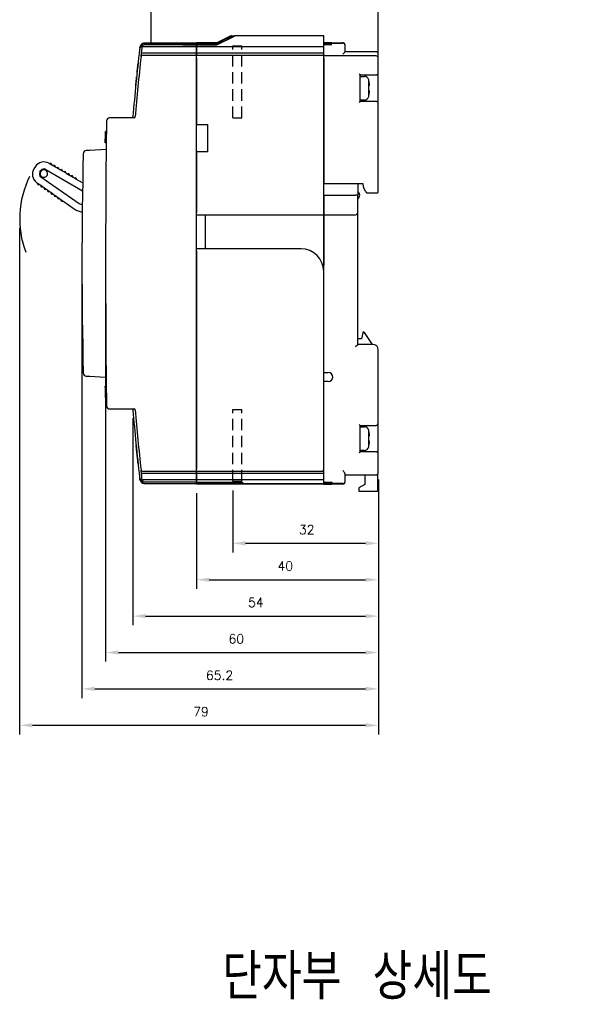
# Model space of a CAD drawing. Extents: x -28 to 1048, y -170 to 585.
# Tile 20 of 22: x 540 to 662, y 225 to 442. Entities that reach past the tile are written whole.
import ezdxf

# ---------------------------------------------------------------- set-up
doc = ezdxf.new("R2010")
doc.units = 0
doc.header["$MEASUREMENT"] = 0
doc.linetypes.add('HIDDEN', pattern=[0.375, 0.25, -0.125])
doc.layers.get('0').update_dxf_attribs({"linetype": 'CONTINUOUS'})
doc.layers.add('Busbar', color=5, linetype='HIDDEN')
doc.layers.add('di', color=3, linetype='CONTINUOUS')
doc.styles.add('KIM', font='ROMANS.shx', dxfattribs={"height": 5, "bigfont": 'GSG1.shx'})
doc.styles.get("Standard").update_dxf_attribs({"font": 'romans.shx', "height": 2, "bigfont": 'hgs.shx'})
doc.dimstyles.new('STANDARD$0', dxfattribs={"dimtxt": 5, "dimasz": 5, "dimexe": 1, "dimexo": 2, "dimgap": 2, "dimtad": 1, "dimdec": 4, "dimzin": 12, "dimdsep": 46, "dimtxsty": 'KIM', "dimcen": -1, "dimdle": 0.1, "dimadec": 0, "dimazin": 0, "dimtfac": 1, "dimtdec": 4, "dimtmove": 0, "dimatfit": 3, "dimfxl": 0, "dimtolj": 1, "dimtzin": 0, "dimarcsym": 0})

# ---------------------------------------------------------------- blocks, each defined once
blk = doc.blocks.new('*D187')
at = {"layer": 'di'}
for p, q in [((618.72, 340.51), (618.72, 324.48)), ((586.72, 338.11), (586.72, 324.48)), ((589.52, 326.48), (615.92, 326.48))]:
    blk.add_line(p, q, dxfattribs=at)
for points in [[(589.52, 326.95), (589.52, 326.02), (586.72, 326.48)], [(615.92, 326.95), (615.92, 326.02), (618.72, 326.48)]]:
    blk.add_solid(points, dxfattribs=at)
at = {"layer": 'di', "insert": (602.97, 329.48), "char_height": 2, "attachment_point": 5}
blk.add_mtext('\\A1;32', dxfattribs=at)
blk = doc.blocks.new('*D188')
at = {"layer": 'di'}
for p, q in [((564.72, 354.01), (564.72, 308.48)), ((618.72, 340.01), (618.72, 308.48)), ((567.52, 310.48), (615.92, 310.48))]:
    blk.add_line(p, q, dxfattribs=at)
for points in [[(567.52, 310.95), (567.52, 310.02), (564.72, 310.48)], [(615.92, 310.95), (615.92, 310.02), (618.72, 310.48)]]:
    blk.add_solid(points, dxfattribs=at)
at = {"layer": 'di', "insert": (591.78, 313.48), "char_height": 2, "attachment_point": 5}
blk.add_mtext('\\A1;54', dxfattribs=at)
blk = doc.blocks.new('*D189')
at = {"layer": 'di'}
for p, q in [((553.52, 386.01), (553.52, 292.48)), ((618.72, 339.51), (618.72, 292.48)), ((556.32, 294.48), (615.92, 294.48))]:
    blk.add_line(p, q, dxfattribs=at)
for points in [[(556.32, 294.95), (556.32, 294.02), (553.52, 294.48)], [(615.92, 294.95), (615.92, 294.02), (618.72, 294.48)]]:
    blk.add_solid(points, dxfattribs=at)
at = {"layer": 'di', "insert": (583.79, 297.48), "char_height": 2, "attachment_point": 5}
blk.add_mtext('\\A1;65.2', dxfattribs=at)
blk = doc.blocks.new('*D190')
at = {"layer": 'di'}
for p, q in [((558.72, 386.01), (558.72, 300.48)), ((618.72, 339.01), (618.72, 300.48)), ((561.52, 302.48), (615.92, 302.48))]:
    blk.add_line(p, q, dxfattribs=at)
for points in [[(561.52, 302.95), (561.52, 302.02), (558.72, 302.48)], [(615.92, 302.95), (615.92, 302.02), (618.72, 302.48)]]:
    blk.add_solid(points, dxfattribs=at)
at = {"layer": 'di', "insert": (587.47, 305.48), "char_height": 2, "attachment_point": 5}
blk.add_mtext('\\A1;60', dxfattribs=at)
blk = doc.blocks.new('*D191')
at = {"layer": 'di'}
for p, q in [((578.72, 337.53), (578.72, 316.48)), ((618.72, 337.53), (618.72, 316.48)), ((581.52, 318.48), (615.92, 318.48))]:
    blk.add_line(p, q, dxfattribs=at)
for points in [[(581.52, 318.95), (581.52, 318.02), (578.72, 318.48)], [(615.92, 318.95), (615.92, 318.02), (618.72, 318.48)]]:
    blk.add_solid(points, dxfattribs=at)
at = {"layer": 'di', "insert": (598.25, 321.48), "char_height": 2, "attachment_point": 5}
blk.add_mtext('\\A1;40', dxfattribs=at)
blk = doc.blocks.new('*D192')
at = {"layer": 'di'}
for p, q in [((539.81, 395.81), (539.81, 284.48)), ((618.72, 333.03), (618.72, 284.48)), ((542.61, 286.48), (615.92, 286.48))]:
    blk.add_line(p, q, dxfattribs=at)
for points in [[(542.61, 286.95), (542.61, 286.02), (539.81, 286.48)], [(615.92, 286.95), (615.92, 286.02), (618.72, 286.48)]]:
    blk.add_solid(points, dxfattribs=at)
at = {"layer": 'di', "insert": (579.7, 289.48), "char_height": 2, "attachment_point": 5}
blk.add_mtext('\\A1;79', dxfattribs=at)

msp = doc.modelspace()

# ---------------------------------------------------------------- linework, layer by layer
for p, q in [((585.955, 437.809), (583.215, 436.439)), ((583.215, 436.46), (585.913, 437.809)), ((585.415, 437.581), (583.215, 436.481)), ((583.216, 436.408), (585.415, 437.507)), ((583.217, 436.009), (586.815, 437.809)), ((587.062, 438.009), (585.415, 437.185)), ((585.415, 437.506), (586.421, 438.009)), ((586.27, 438.009), (585.415, 437.582)), ((585.415, 437.582), (585.415, 437.581)), ((585.415, 437.507), (585.415, 437.506)), ((585.415, 437.506), (585.415, 437.185)), ((585.415, 437.185), (585.415, 437.183)), ((586.421, 438.009), (587.012, 438.009)), ((606.715, 438.009), (587.204, 438.009)), ((606.715, 437.809), (606.715, 438.009)), ((606.715, 435.609), (606.715, 437.809)), ((566.244, 435.344), (566.207, 435.034)), ((566.253, 435.419), (566.246, 435.358)), ((566.621, 434.273), (566.808, 435.848)), ((566.864, 436.313), (566.864, 436.313)), ((578.715, 435.609), (566.99, 435.609)), ((567.399, 436.093), (578.715, 436.093)), ((567.399, 436.093), (567.399, 436.093)), ((567.44, 436.437), (578.715, 436.437)), ((567.445, 436.484), (578.715, 436.484)), ((575.715, 436.073), (578.715, 436.073)), ((575.715, 436.052), (575.715, 436.073)), ((578.715, 436.052), (575.715, 436.052)), ((583.215, 436.481), (578.715, 436.481)), ((578.715, 436.481), (578.715, 436.46)), ((583.215, 436.46), (578.715, 436.46)), ((578.715, 436.46), (578.715, 436.439)), ((583.215, 436.439), (578.715, 436.439)), ((578.715, 436.439), (578.715, 436.408)), ((578.715, 436.437), (578.715, 436.403)), ((578.715, 436.408), (583.216, 436.408)), ((578.715, 436.203), (578.715, 436.403)), ((578.715, 436.093), (578.715, 436.203)), ((578.715, 436.093), (578.715, 436.073)), ((578.715, 436.093), (578.715, 436.093)), ((583.217, 436.083), (578.715, 436.083)), ((578.715, 436.083), (578.715, 436.009)), ((578.715, 436.009), (583.217, 436.009)), ((578.715, 436.009), (578.715, 435.609)), ((578.715, 435.609), (578.715, 435.814)), ((578.715, 434.209), (578.715, 435.609)), ((606.715, 435.609), (578.715, 435.609)), ((578.715, 435.609), (578.715, 434.209)), ((606.715, 436.509), (607.815, 436.509)), ((607.815, 436.507), (606.715, 436.507)), ((606.715, 436.503), (607.815, 436.503)), ((608.015, 436.497), (606.715, 436.497)), ((606.715, 436.49), (608.015, 436.49)), ((606.715, 436.42), (610.915, 436.42)), ((607.815, 436.38), (606.715, 436.38)), ((606.715, 436.357), (607.815, 436.357)), ((607.815, 436.332), (606.715, 436.332)), ((606.715, 436.305), (607.815, 436.305)), ((607.815, 436.277), (606.715, 436.277)), ((606.715, 436.245), (607.815, 436.245)), ((607.815, 436.213), (606.715, 436.213)), ((606.715, 436.178), (607.815, 436.178)), ((608.015, 436.142), (606.715, 436.142)), ((606.715, 436.103), (608.015, 436.103)), ((606.715, 434.209), (606.715, 435.609)), ((608.515, 436.509), (610.915, 436.509)), ((608.515, 436.509), (608.515, 436.509)), ((608.515, 436.505), (608.515, 436.505)), ((608.515, 436.492), (608.515, 436.495)), ((608.515, 436.367), (608.515, 436.37)), ((608.515, 436.317), (608.515, 436.321)), ((608.515, 436.259), (608.515, 436.263)), ((608.515, 436.194), (608.515, 436.198)), ((608.515, 436.115), (608.515, 436.13)), ((611.415, 435.969), (611.415, 436.009)), ((611.415, 435.92), (611.415, 435.969)), ((611.415, 435.523), (611.415, 435.92)), ((611.415, 434.509), (611.415, 435.523)), ((566.525, 433.443), (566.621, 434.273)), ((566.815, 434.21), (566.824, 434.209)), ((578.715, 434.209), (566.824, 434.209)), ((578.715, 433.709), (567.226, 433.709)), ((578.715, 433.709), (578.715, 434.209)), ((606.715, 434.209), (578.715, 434.209)), ((578.715, 434.209), (578.715, 433.709)), ((578.715, 433.409), (578.715, 433.709)), ((606.715, 433.709), (578.715, 433.709)), ((578.715, 342.609), (578.715, 433.409)), ((578.715, 433.209), (578.715, 418.509)), ((606.715, 433.709), (606.715, 434.209)), ((606.715, 433.209), (606.715, 433.709)), ((618.215, 433.609), (606.715, 433.609)), ((606.715, 399.209), (606.715, 433.209)), ((606.715, 433.109), (606.715, 405.509)), ((610.915, 434.009), (611.415, 434.509)), ((618.215, 434.509), (611.415, 434.509)), ((618.715, 433.809), (618.715, 434.009)), ((618.715, 433.109), (618.715, 433.809)), ((618.715, 429.909), (618.715, 433.109)), ((614.715, 429.409), (614.515, 429.609)), ((614.715, 423.609), (614.715, 429.409)), ((614.715, 429.409), (618.215, 429.409)), ((614.715, 429.109), (615.657, 429.109)), ((618.715, 423.109), (618.715, 429.909)), ((616.62, 428.309), (616.637, 428.309)), ((616.656, 427.009), (616.656, 428.079)), ((616.656, 424.939), (616.656, 426.009)), ((614.515, 423.409), (614.715, 423.609)), ((615.657, 423.909), (614.715, 423.909)), ((618.215, 423.609), (614.715, 423.609)), ((618.715, 403.709), (618.715, 423.109)), ((565.032, 420.009), (559.604, 420.009)), ((578.715, 418.509), (581.215, 418.509)), ((581.215, 412.509), (581.215, 418.509)), ((558.651, 414.573), (558.67, 416.36)), ((558.87, 416.368), (558.67, 416.368)), ((558.872, 416.528), (558.672, 416.528)), ((558.873, 416.643), (558.673, 416.643)), ((558.676, 416.913), (558.677, 417.009)), ((558.877, 417.009), (558.677, 417.009)), ((558.65, 414.509), (558.651, 414.573)), ((558.85, 414.509), (558.65, 414.509)), ((558.851, 414.573), (558.651, 414.573)), ((558.835, 413.009), (555.27, 412.822)), ((581.215, 412.509), (578.715, 412.509)), ((578.715, 412.509), (578.715, 399.209)), ((543.27, 409.292), (542.952, 408.798)), ((546.399, 409.906), (546.228, 410.005)), ((546.399, 409.906), (546.449, 409.934)), ((546.898, 409.615), (546.399, 409.906)), ((546.898, 409.673), (546.898, 409.615)), ((547.177, 409.453), (546.898, 409.615)), ((547.177, 409.453), (547.227, 409.482)), ((547.676, 409.163), (547.177, 409.453)), ((547.676, 409.22), (547.676, 409.163)), ((547.955, 409), (547.676, 409.163)), ((547.955, 409), (548.005, 409.029)), ((548.454, 408.71), (547.955, 409)), ((544.266, 408.068), (544.481, 408.401)), ((552.877, 401.058), (544.479, 406.982)), ((545.556, 408.661), (553.642, 403.955)), ((548.454, 408.768), (548.454, 408.71)), ((548.733, 408.548), (548.454, 408.71)), ((548.733, 408.548), (548.783, 408.576)), ((549.232, 408.257), (548.733, 408.548)), ((549.232, 408.315), (549.232, 408.257)), ((549.511, 408.095), (549.232, 408.257)), ((549.511, 408.095), (549.561, 408.124)), ((550.01, 407.805), (549.511, 408.095)), ((550.01, 407.862), (550.01, 407.805)), ((550.289, 407.642), (550.01, 407.805)), ((550.289, 407.642), (550.339, 407.671)), ((550.788, 407.352), (550.289, 407.642)), ((550.788, 407.41), (550.788, 407.352)), ((551.067, 407.19), (550.788, 407.352)), ((551.067, 407.19), (551.117, 407.218)), ((551.566, 406.899), (551.067, 407.19)), ((551.566, 406.957), (551.566, 406.899)), ((551.844, 406.737), (551.566, 406.899)), ((543.536, 405.811), (543.698, 405.697)), ((543.693, 405.64), (543.698, 405.697)), ((543.698, 405.697), (544.17, 405.364)), ((544.17, 405.364), (544.117, 405.34)), ((544.17, 405.364), (544.433, 405.178)), ((544.428, 405.121), (544.433, 405.178)), ((544.433, 405.178), (544.905, 404.846)), ((544.905, 404.846), (544.853, 404.821)), ((544.905, 404.846), (545.169, 404.66)), ((551.844, 406.737), (551.895, 406.766)), ((552.343, 406.447), (551.844, 406.737)), ((552.344, 406.504), (552.343, 406.447)), ((553.671, 405.674), (552.343, 406.447)), ((615.415, 405.509), (606.715, 405.509)), ((614.215, 405.509), (614.215, 403.009)), ((615.515, 404.509), (615.415, 405.509)), ((545.163, 404.602), (545.169, 404.66)), ((545.169, 404.66), (545.641, 404.327)), ((545.641, 404.327), (545.588, 404.303)), ((545.641, 404.327), (545.904, 404.141)), ((545.899, 404.083), (545.904, 404.141)), ((545.904, 404.141), (546.376, 403.808)), ((546.376, 403.808), (546.324, 403.784)), ((546.376, 403.808), (546.64, 403.622)), ((546.634, 403.565), (546.64, 403.622)), ((546.64, 403.622), (547.111, 403.289)), ((547.111, 403.289), (547.059, 403.265)), ((547.111, 403.289), (547.375, 403.103)), ((547.37, 403.046), (547.375, 403.103)), ((547.375, 403.103), (547.847, 402.771)), ((547.847, 402.771), (547.794, 402.746)), ((547.847, 402.771), (548.111, 402.585)), ((548.105, 402.527), (548.111, 402.585)), ((548.111, 402.585), (548.582, 402.252)), ((606.715, 403.009), (613.715, 403.009)), ((606.715, 403.009), (606.715, 399.209)), ((614.215, 403.009), (613.715, 403.009)), ((614.215, 399.209), (614.215, 403.009)), ((615.977, 403.709), (615.515, 404.509)), ((615.977, 403.709), (616.093, 403.509)), ((616.093, 403.509), (618.215, 403.509)), ((618.215, 403.509), (618.515, 403.509)), ((548.582, 402.252), (548.53, 402.228)), ((548.582, 402.252), (548.846, 402.066)), ((548.841, 402.008), (548.846, 402.066)), ((548.846, 402.066), (549.318, 401.733)), ((549.318, 401.733), (549.265, 401.709)), ((549.318, 401.733), (551.807, 399.977)), ((552.877, 401.058), (552.965, 401.241)), ((553.598, 400.849), (552.877, 401.058)), ((552.699, 399.548), (553.579, 399.293)), ((578.715, 398.709), (606.715, 398.709)), ((580.715, 398.709), (580.715, 398.509)), ((580.715, 391.409), (580.715, 398.509)), ((606.715, 399.209), (606.715, 398.709)), ((606.715, 398.709), (606.715, 399.209)), ((606.715, 398.709), (613.715, 398.709)), ((606.715, 398.709), (606.715, 398.509)), ((606.715, 398.509), (606.715, 398.709)), ((606.715, 386.209), (606.715, 398.509)), ((606.715, 398.509), (606.715, 387.637)), ((614.215, 398.509), (614.215, 399.209)), ((614.215, 370.209), (614.215, 398.509)), ((601.715, 391.209), (578.715, 391.209)), ((578.715, 390.709), (578.715, 342.809)), ((580.715, 391.409), (580.715, 391.209)), ((606.715, 342.809), (606.715, 386.209)), ((615.275, 372.709), (615.015, 371.409)), ((615.315, 372.909), (615.275, 372.709)), ((615.508, 372.909), (615.315, 372.909)), ((617.415, 370.209), (615.675, 372.82)), ((613.715, 369.709), (614.215, 370.209)), ((615.015, 371.409), (614.215, 371.409)), ((617.515, 370.209), (614.215, 370.209)), ((618.715, 352.909), (618.715, 369.009)), ((606.715, 364.009), (607.715, 364.009)), ((555.27, 363.196), (558.648, 363.019)), ((607.715, 362.009), (606.715, 362.009)), ((558.855, 361.073), (558.655, 361.073)), ((558.855, 361.009), (558.655, 361.009)), ((558.656, 360.913), (558.655, 361.009)), ((558.858, 360.8), (558.658, 360.8)), ((558.864, 360.208), (558.664, 360.208)), ((558.666, 360.02), (558.664, 360.172)), ((558.864, 360.171), (558.664, 360.171)), ((558.666, 359.992), (558.664, 360.171)), ((558.866, 359.992), (558.666, 359.992)), ((558.668, 359.796), (558.666, 359.992)), ((558.67, 359.647), (558.667, 359.894)), ((558.671, 359.535), (558.668, 359.796)), ((558.673, 359.395), (558.67, 359.647)), ((558.676, 359.126), (558.671, 359.535)), ((558.679, 358.8), (558.675, 359.182)), ((558.679, 358.803), (558.676, 359.14)), ((558.876, 359.126), (558.676, 359.126)), ((558.881, 358.645), (558.681, 358.645)), ((558.882, 358.573), (558.682, 358.573)), ((558.683, 358.509), (558.682, 358.573)), ((558.883, 358.509), (558.683, 358.509)), ((558.883, 358.445), (558.683, 358.445)), ((559.604, 356.009), (565.032, 356.009)), ((618.715, 346.109), (618.715, 352.909)), ((614.715, 352.409), (614.515, 352.609)), ((614.715, 346.609), (614.715, 352.409)), ((614.715, 352.409), (618.215, 352.409)), ((614.715, 352.109), (615.657, 352.109)), ((616.62, 351.309), (616.637, 351.309)), ((616.656, 350.009), (616.656, 351.079)), ((616.656, 347.939), (616.656, 349.009)), ((614.515, 346.409), (614.715, 346.609)), ((615.657, 346.909), (614.715, 346.909)), ((618.215, 346.609), (614.715, 346.609)), ((618.715, 342.509), (618.715, 346.109)), ((566.621, 341.745), (566.525, 342.575)), ((567.226, 342.309), (578.715, 342.309)), ((578.715, 342.309), (578.715, 342.609)), ((578.715, 342.309), (578.715, 341.809)), ((578.715, 342.309), (606.215, 342.309)), ((578.715, 341.809), (578.715, 342.309)), ((606.715, 341.809), (606.715, 342.809)), ((606.715, 341.809), (606.715, 342.809)), ((618.715, 342.009), (618.715, 342.509)), ((566.207, 340.984), (566.244, 340.674)), ((566.246, 340.66), (566.253, 340.599)), ((566.787, 340.344), (566.621, 341.745)), ((566.81, 340.153), (566.81, 340.153)), ((566.824, 341.809), (566.815, 341.808)), ((578.715, 341.809), (566.824, 341.809)), ((566.981, 340.408), (566.99, 340.409)), ((578.715, 340.409), (566.99, 340.409)), ((578.715, 339.925), (567.399, 339.925)), ((567.399, 339.925), (567.399, 339.925)), ((578.715, 341.809), (578.715, 340.409)), ((606.715, 341.809), (578.715, 341.809)), ((578.715, 340.409), (578.715, 341.809)), ((578.715, 340.409), (578.715, 340.204)), ((606.715, 340.409), (578.715, 340.409)), ((578.715, 340.204), (578.715, 340.409)), ((578.715, 340.004), (578.715, 340.204)), ((578.715, 340.204), (578.715, 340.004)), ((578.715, 339.925), (578.715, 340.004)), ((578.715, 340.004), (578.715, 339.933)), ((578.715, 339.933), (588.815, 339.933)), ((578.715, 339.925), (578.715, 339.925)), ((578.715, 339.816), (578.715, 339.925)), ((578.715, 339.616), (578.715, 339.816)), ((588.815, 339.933), (588.815, 339.612)), ((606.715, 340.409), (606.715, 341.809)), ((606.715, 340.204), (606.715, 340.409)), ((606.715, 340.004), (606.715, 340.204)), ((606.715, 339.581), (606.715, 340.004)), ((606.715, 339.908), (608.015, 339.908)), ((608.015, 339.87), (606.715, 339.87)), ((606.715, 339.835), (607.815, 339.835)), ((607.815, 339.8), (606.715, 339.8)), ((606.715, 339.769), (607.815, 339.769)), ((608.515, 339.896), (608.515, 339.882)), ((608.515, 339.819), (608.515, 339.815)), ((608.515, 339.755), (608.515, 339.751)), ((611.415, 340.495), (611.415, 341.643)), ((611.415, 341.509), (618.215, 341.509)), ((611.415, 340.097), (611.415, 340.495)), ((611.415, 340.048), (611.415, 340.097)), ((611.415, 340.009), (611.415, 340.048)), ((615.715, 341.509), (615.715, 339.409)), ((618.615, 338.109), (618.615, 341.709)), ((566.864, 339.705), (566.864, 339.705)), ((578.715, 339.581), (567.44, 339.581)), ((578.715, 339.534), (567.445, 339.534)), ((578.715, 339.581), (578.715, 339.616)), ((588.815, 339.612), (578.715, 339.612)), ((578.715, 339.612), (578.715, 339.581)), ((578.715, 339.556), (578.715, 339.581)), ((606.715, 339.581), (578.715, 339.581)), ((578.715, 339.581), (578.715, 339.556)), ((578.715, 339.534), (578.715, 339.556)), ((578.715, 339.556), (578.715, 339.536)), ((578.715, 339.536), (588.815, 339.536)), ((588.815, 339.536), (588.815, 339.509)), ((606.715, 339.509), (588.815, 339.509)), ((607.815, 339.737), (606.715, 339.737)), ((606.715, 339.71), (607.815, 339.71)), ((607.815, 339.683), (606.715, 339.683)), ((606.715, 339.659), (607.815, 339.659)), ((607.815, 339.635), (606.715, 339.635)), ((610.915, 339.597), (606.715, 339.597)), ((606.715, 339.556), (606.715, 339.581)), ((606.715, 339.509), (606.715, 339.556)), ((606.715, 339.528), (608.015, 339.528)), ((608.015, 339.52), (606.715, 339.52)), ((606.715, 339.515), (607.815, 339.515)), ((607.815, 339.511), (606.715, 339.511)), ((606.715, 339.509), (607.815, 339.509)), ((608.515, 339.698), (608.515, 339.694)), ((608.515, 339.648), (608.515, 339.645)), ((608.515, 339.526), (608.515, 339.523)), ((608.515, 339.513), (608.515, 339.513)), ((610.915, 339.509), (608.515, 339.509)), ((608.515, 339.509), (608.515, 339.509)), ((615.715, 339.409), (614.415, 338.709)), ((614.415, 338.709), (614.415, 338.109)), ((614.415, 338.109), (614.415, 337.909)), ((614.415, 337.909), (618.415, 337.909))]:
    msp.add_line(p, q)
at = {"flags": 128}
for points in [[(585.415, 437.183), (585.245, 437.098), (583.217, 436.083)], [(558.67, 416.368), (558.67, 416.388), (558.67, 416.408), (558.671, 416.428), (558.671, 416.448), (558.671, 416.468), (558.671, 416.488), (558.671, 416.508), (558.672, 416.528)], [(558.675, 359.182), (558.675, 359.206), (558.675, 359.23), (558.674, 359.254), (558.674, 359.278), (558.674, 359.302), (558.673, 359.326), (558.673, 359.35), (558.673, 359.374)], [(558.682, 358.573), (558.681, 358.649), (558.68, 358.725), (558.679, 358.801), (558.678, 358.878), (558.678, 358.954), (558.677, 359.03), (558.676, 359.106), (558.675, 359.182)], [(558.682, 358.573), (558.681, 358.613), (558.681, 358.645)], [(566.787, 340.344), (566.79, 340.32), (566.793, 340.296), (566.796, 340.272), (566.798, 340.248), (566.801, 340.225), (566.804, 340.201), (566.807, 340.177), (566.81, 340.153)]]:
    msp.add_lwpolyline(points, dxfattribs=at)
for centre, radius, start, end in [((963.433, 388.009), 400, 173.25264, 175.38501), ((610.915, 436.009), 0.5, 360, 90), ((610.915, 435.92), 0.5, 0.00203, 90.00203), ((963.433, 388.009), 399.5, 173.46977, 175.37922), ((566.823, 433.409), 0.3, 90, 173.46977), ((567.715, 433.509), 1, 160.54212, 169.27927), ((618.215, 434.009), 0.5, 0, 90), ((618.215, 433.109), 0.5, 0, 90), ((615.657, 428.109), 1, 11.5457, 90), ((618.215, 429.909), 0.5, 270, 0), ((615.657, 424.909), 1, 270, 348.4624), ((618.215, 423.109), 0.5, 0, 90), ((559.604, 419.309), 0.7, 90, 179.31004), ((564.531, 420.209), 0.2, 270, 355.38501), ((565.032, 420.209), 0.2, 270, 355.37922), ((3158.715, 388.009), 2600, 179.310045, 180.689955), ((1553.715, 388.009), 1000.2, 178.619947, 181.380053), ((554.505, 412.081), 0.7, 93, 178.61995), ((545.121, 408.104), 2.2, 59.80354, 147.30354), ((546.598, 409.674), 0.3, 359.80354, 119.80354), ((547.376, 409.221), 0.3, 359.80354, 119.80354), ((548.154, 408.769), 0.3, 359.80354, 119.80354), ((560.615, 397.809), 20.802, 153.44169, 200.64527), ((544.804, 407.609), 2.2, 147.30354, 234.80354), ((544.94, 407.636), 0.8, 147.30354, 234.80354), ((545.131, 407.748), 0.825, 163.11483, 228.3151), ((545.131, 407.748), 0.825, 131.49225, 163.11483), ((545.154, 407.969), 0.8, 59.80354, 147.30354), ((545.131, 407.748), 0.825, 228.3151, 248.24479), ((545.131, 407.748), 0.825, 66.29198, 131.49225), ((545.131, 407.748), 0.825, 248.24479, 46.3623), ((545.131, 407.748), 0.825, 46.3623, 66.29198), ((548.932, 408.316), 0.3, 359.80354, 119.80354), ((549.71, 407.863), 0.3, 359.80354, 119.80354), ((550.488, 407.411), 0.3, 359.80354, 119.80354), ((551.266, 406.958), 0.3, 359.80354, 119.80354), ((543.991, 405.612), 0.3, 174.80354, 294.80354), ((544.727, 405.094), 0.3, 174.80354, 294.80354), ((552.044, 406.505), 0.3, 359.80354, 119.80354), ((545.462, 404.575), 0.3, 174.80354, 294.80354), ((546.198, 404.056), 0.3, 174.80354, 294.80354), ((546.933, 403.537), 0.3, 174.80354, 294.80354), ((547.669, 403.019), 0.3, 174.80354, 294.80354), ((548.404, 402.5), 0.3, 174.80354, 294.80354), ((613.615, 403.009), 1, 306.8699, 53.1301), ((618.515, 403.709), 0.2, 270, 0), ((549.14, 401.981), 0.3, 174.80354, 294.80354), ((553.536, 402.429), 3, 234.80354, 253.80354), ((613.715, 399.209), 0.5, 270, 0), ((601.715, 386.209), 5, 0, 90), ((615.508, 372.709), 0.2, 33.69007, 90), ((617.515, 369.009), 1.2, 0, 90), ((554.505, 363.937), 0.7, 181.38005, 267), ((607.715, 363.009), 1, 270, 90), ((558.637, 362.819), 0.2, 0.55507, 87), ((559.604, 356.709), 0.7, 180.68996, 270), ((564.531, 355.809), 0.2, 4.61499, 90), ((963.433, 388.009), 400, 184.61499, 186.74736), ((565.032, 355.809), 0.2, 4.62078, 90), ((963.433, 388.009), 399.5, 184.62078, 186.53023), ((618.215, 352.909), 0.5, 270, 0), ((615.657, 351.109), 1, 11.5457, 90), ((615.657, 347.909), 1, 270, 348.4624), ((618.215, 346.109), 0.5, 0, 90), ((566.823, 342.609), 0.3, 186.53023, 270), ((606.215, 342.809), 0.5, 270, 0), ((618.215, 342.009), 0.5, 270, 0), ((610.915, 340.097), 0.5, 269.99804, 359.99804), ((610.915, 340.009), 0.5, 270, 0), ((618.415, 338.109), 0.2, 270, 0)]:
    msp.add_arc(centre, radius, start, end)
for points, knots in [([(586.31, 438.009), (586.309, 438.008), (586.307, 438.007), (586.286, 437.996), (586.235, 437.971), (586.11, 437.907), (585.993, 437.849), (585.913, 437.809)], [0, 0, 0, 0, 0.0617393, 0.1374187, 0.2571421, 0.490086, 1, 1, 1, 1]), ([(585.955, 437.809), (586.049, 437.856), (586.164, 437.913), (586.284, 437.973), (586.327, 437.994), (586.351, 438.006), (586.358, 438.009), (586.359, 438.009), (586.359, 438.009)], [0, 0, 0, 0, 0.5878361, 0.7186584, 0.8502202, 0.9230325, 0.9850937, 1, 1, 1, 1]), ([(586.421, 438.009), (586.403, 438.009), (586.382, 438.009), (586.363, 438.009), (586.359, 438.009)], [0, 0, 0, 0, 0.8027997, 1, 1, 1, 1]), ([(587.204, 438.009), (587.204, 438.009), (587.203, 438.008), (587.187, 437.999), (587.149, 437.978), (587.052, 437.928), (586.933, 437.868), (586.843, 437.823), (586.815, 437.809)], [0, 0, 0, 0, 0.0609964, 0.1217096, 0.2257811, 0.4178916, 0.8209328, 1, 1, 1, 1]), ([(587.204, 438.009), (587.168, 438.009), (587.12, 438.009), (587.074, 438.009), (587.062, 438.009)], [0, 0, 0, 0, 0.7388273, 1, 1, 1, 1]), ([(566.814, 435.902), (566.808, 435.899), (566.688, 435.835), (566.503, 435.69), (566.329, 435.431), (566.239, 435.212), (566.216, 435.075), (566.204, 435.006)], [0, 0, 0, 0, 0.0226075, 0.4218194, 0.6727189, 0.832206, 1, 1, 1, 1]), ([(566.207, 435.034), (566.207, 435.03), (566.205, 435.02), (566.204, 435.011), (566.204, 435.006)], [0, 0, 0, 0, 0.4452082, 1, 1, 1, 1]), ([(567.435, 436.403), (567.301, 436.389), (567.031, 436.363), (566.671, 436.156), (566.399, 435.851), (566.276, 435.559), (566.25, 435.385), (566.244, 435.344)], [0, 0, 0, 0, 0.2322286, 0.4644554, 0.6966909, 0.9289436, 1, 1, 1, 1]), ([(566.246, 435.358), (566.245, 435.356), (566.245, 435.351), (566.244, 435.347), (566.244, 435.344)], [0, 0, 0, 0, 0.5180533, 1, 1, 1, 1]), ([(566.246, 435.358), (566.258, 435.429), (566.285, 435.583), (566.392, 435.828), (566.582, 436.088), (566.76, 436.207), (566.859, 436.273)], [0, 0, 0, 0, 0.1697584, 0.3677023, 0.647795, 1, 1, 1, 1]), ([(566.866, 436.324), (566.763, 436.257), (566.584, 436.14), (566.396, 435.881), (566.291, 435.641), (566.265, 435.489), (566.253, 435.419)], [0, 0, 0, 0, 0.3634057, 0.6362018, 0.8312721, 1, 1, 1, 1]), ([(566.254, 435.426), (566.253, 435.425), (566.253, 435.422), (566.253, 435.42), (566.253, 435.419)], [0, 0, 0, 0, 0.4635879, 1, 1, 1, 1]), ([(566.297, 435.338), (566.304, 435.366), (566.346, 435.524), (566.547, 435.762), (566.875, 435.999), (567.182, 436.086), (567.358, 436.092), (567.399, 436.093)], [0, 0, 0, 0, 0.0604778, 0.3446124, 0.6287148, 0.9127394, 1, 1, 1, 1]), ([(566.796, 436.273), (566.841, 436.307), (566.993, 436.423), (567.23, 436.476), (567.404, 436.482), (567.445, 436.484)], [0, 0, 0, 0, 0.2428148, 0.8229984, 1, 1, 1, 1]), ([(566.81, 435.865), (566.81, 435.863), (566.809, 435.86), (566.808, 435.85), (566.808, 435.848)], [0, 0, 0, 0, 0.7773711, 1, 1, 1, 1]), ([(566.893, 435.683), (566.884, 435.698), (566.863, 435.731), (566.832, 435.776), (566.81, 435.818), (566.808, 435.838), (566.808, 435.848)], [0, 0, 0, 0, 0.2267651, 0.487635, 0.7437451, 1, 1, 1, 1]), ([(566.814, 435.902), (566.814, 435.898), (566.812, 435.886), (566.811, 435.873), (566.81, 435.865)], [0, 0, 0, 0, 0.3483758, 1, 1, 1, 1]), ([(566.861, 436.289), (566.921, 436.318), (567.101, 436.408), (567.304, 436.425), (567.44, 436.437)], [0, 0, 0, 0, 0.3299839, 1, 1, 1, 1]), ([(566.866, 436.324), (566.865, 436.323), (566.865, 436.319), (566.865, 436.316), (566.864, 436.313)], [0, 0, 0, 0, 0.3531161, 1, 1, 1, 1]), ([(566.99, 435.609), (566.981, 435.61), (566.962, 435.612), (566.933, 435.629), (566.91, 435.654), (566.898, 435.675), (566.893, 435.683)], [0, 0, 0, 0, 0.2155838, 0.4303557, 0.7854406, 1, 1, 1, 1]), ([(583.215, 436.481), (583.215, 436.478), (583.215, 436.472), (583.215, 436.464), (583.215, 436.46)], [0, 0, 0, 0, 0.482143, 1, 1, 1, 1]), ([(583.215, 436.439), (583.216, 436.434), (583.216, 436.424), (583.216, 436.413), (583.216, 436.408)], [0, 0, 0, 0, 0.5178574, 1, 1, 1, 1]), ([(583.217, 436.083), (583.217, 436.071), (583.217, 436.048), (583.217, 436.022), (583.217, 436.009)], [0, 0, 0, 0, 0.4821433, 1, 1, 1, 1]), ([(607.815, 436.509), (607.869, 436.509), (608.002, 436.509), (608.2, 436.509), (608.376, 436.509), (608.493, 436.509), (608.508, 436.509), (608.515, 436.509)], [0, 0, 0, 0, 0.148064, 0.3627469, 0.5774299, 0.792113, 1, 1, 1, 1]), ([(608.515, 436.505), (608.508, 436.506), (608.492, 436.506), (608.371, 436.506), (608.194, 436.507), (607.997, 436.507), (607.867, 436.507), (607.815, 436.507)], [0, 0, 0, 0, 0.2146945, 0.429389, 0.6440831, 0.8587768, 1, 1, 1, 1]), ([(607.815, 436.503), (607.869, 436.503), (608.002, 436.503), (608.2, 436.503), (608.376, 436.504), (608.493, 436.504), (608.508, 436.505), (608.515, 436.505)], [0, 0, 0, 0, 0.1480637, 0.3627453, 0.5774275, 0.7921105, 1, 1, 1, 1]), ([(608.515, 436.37), (608.508, 436.371), (608.492, 436.374), (608.371, 436.377), (608.194, 436.379), (607.997, 436.38), (607.867, 436.38), (607.815, 436.38)], [0, 0, 0, 0, 0.2147226, 0.4294456, 0.6441573, 0.8588473, 1, 1, 1, 1]), ([(607.815, 436.357), (607.869, 436.357), (608.002, 436.357), (608.2, 436.358), (608.376, 436.361), (608.493, 436.364), (608.508, 436.366), (608.515, 436.367)], [0, 0, 0, 0, 0.1480499, 0.3626953, 0.5773519, 0.7920315, 1, 1, 1, 1]), ([(608.515, 436.321), (608.508, 436.322), (608.492, 436.325), (608.371, 436.328), (608.194, 436.331), (607.997, 436.332), (607.867, 436.332), (607.815, 436.332)], [0, 0, 0, 0, 0.2147331, 0.4294667, 0.6441851, 0.8588737, 1, 1, 1, 1]), ([(607.815, 436.305), (607.869, 436.305), (608.002, 436.305), (608.2, 436.306), (608.376, 436.309), (608.493, 436.313), (608.508, 436.316), (608.515, 436.317)], [0, 0, 0, 0, 0.1480446, 0.3626771, 0.5773246, 0.7920028, 1, 1, 1, 1]), ([(608.515, 436.263), (608.508, 436.265), (608.492, 436.268), (608.371, 436.272), (608.194, 436.275), (607.997, 436.276), (607.867, 436.277), (607.815, 436.277)], [0, 0, 0, 0, 0.2147452, 0.429491, 0.6442171, 0.8589043, 1, 1, 1, 1]), ([(607.815, 436.245), (607.869, 436.245), (608.002, 436.245), (608.2, 436.247), (608.376, 436.25), (608.493, 436.254), (608.508, 436.258), (608.515, 436.259)], [0, 0, 0, 0, 0.1480386, 0.3626562, 0.5772932, 0.7919698, 1, 1, 1, 1]), ([(608.515, 436.198), (608.508, 436.2), (608.492, 436.203), (608.371, 436.208), (608.194, 436.211), (607.997, 436.213), (607.867, 436.213), (607.815, 436.213)], [0, 0, 0, 0, 0.2147589, 0.4295187, 0.6442535, 0.8589391, 1, 1, 1, 1]), ([(607.815, 436.178), (607.869, 436.178), (608.002, 436.178), (608.2, 436.18), (608.376, 436.184), (608.493, 436.188), (608.508, 436.192), (608.515, 436.194)], [0, 0, 0, 0, 0.1480317, 0.3626326, 0.5772576, 0.7919325, 1, 1, 1, 1]), ([(608.515, 436.495), (608.51, 436.495), (608.499, 436.496), (608.412, 436.497), (608.286, 436.497), (608.145, 436.497), (608.052, 436.497), (608.015, 436.497)], [0, 0, 0, 0, 0.2146966, 0.4293933, 0.6440887, 0.8587821, 1, 1, 1, 1]), ([(608.015, 436.49), (608.054, 436.49), (608.149, 436.49), (608.29, 436.49), (608.416, 436.491), (608.5, 436.491), (608.51, 436.492), (608.515, 436.492)], [0, 0, 0, 0, 0.1480625, 0.3627408, 0.5774206, 0.7921033, 1, 1, 1, 1]), ([(608.515, 436.13), (608.51, 436.132), (608.499, 436.134), (608.412, 436.138), (608.286, 436.141), (608.145, 436.142), (608.052, 436.142), (608.015, 436.142)], [0, 0, 0, 0, 0.2147736, 0.4295482, 0.6442929, 0.858977, 1, 1, 1, 1]), ([(608.015, 436.103), (608.054, 436.103), (608.149, 436.103), (608.29, 436.105), (608.416, 436.107), (608.5, 436.111), (608.51, 436.114), (608.515, 436.115)], [0, 0, 0, 0, 0.14802301, 0.36260492, 0.57721633, 0.79188876, 1, 1, 1, 1]), ([(566.815, 434.21), (566.793, 434.213), (566.749, 434.219), (566.691, 434.232), (566.647, 434.247), (566.625, 434.261), (566.621, 434.27), (566.621, 434.273), (566.621, 434.273)], [0, 0, 0, 0, 0.2092835, 0.4185016, 0.6295928, 0.8447335, 0.9856967, 1, 1, 1, 1]), ([(567.226, 433.709), (567.18, 433.709), (567.089, 433.709), (566.968, 433.709), (566.877, 433.709), (566.83, 433.709), (566.825, 433.709), (566.823, 433.709)], [0, 0, 0, 0, 0.21645326, 0.43292877, 0.64875439, 0.86323869, 1, 1, 1, 1]), ([(565.644, 430.009), (565.645, 430.016), (565.668, 430.232), (565.714, 430.663), (565.785, 431.324), (565.831, 431.739), (565.856, 431.964)], [0, 0, 0, 0, 0.0108037, 0.3154704, 0.6289536, 1, 1, 1, 1]), ([(565.343, 427.054), (565.372, 427.347), (565.433, 427.959), (565.503, 428.649), (565.54, 429.009)], [0, 0, 0, 0, 0.4776733, 1, 1, 1, 1]), ([(616.656, 428.079), (616.654, 428.112), (616.648, 428.19), (616.631, 428.266), (616.62, 428.309)], [0, 0, 0, 0, 0.4282062, 1, 1, 1, 1]), ([(616.62, 427.009), (616.631, 427.009), (616.648, 427.009), (616.654, 427.009), (616.656, 427.009)], [0, 0, 0, 0, 0.5717938, 1, 1, 1, 1]), ([(616.681, 427.509), (616.68, 427.534), (616.672, 427.723), (616.663, 427.913), (616.656, 428.079)], [0, 0, 0, 0, 0.1288879, 1, 1, 1, 1]), ([(616.681, 427.509), (616.683, 427.453), (616.688, 427.341), (616.691, 427.191), (616.691, 427.078), (616.686, 427.018), (616.683, 427.011), (616.681, 427.009)], [0, 0, 0, 0, 0.2146123, 0.4292387, 0.6435135, 0.8575757, 1, 1, 1, 1]), ([(616.656, 426.009), (616.654, 426.009), (616.648, 426.009), (616.631, 426.009), (616.62, 426.009)], [0, 0, 0, 0, 0.4282062, 1, 1, 1, 1]), ([(616.62, 424.709), (616.633, 424.763), (616.65, 424.839), (616.654, 424.916), (616.656, 424.939)], [0, 0, 0, 0, 0.7068398, 1, 1, 1, 1]), ([(616.637, 424.709), (616.637, 424.709), (616.642, 424.709), (616.631, 424.709), (616.62, 424.709)], [0, 0, 0, 0, 0.0012843, 1, 1, 1, 1]), ([(616.656, 424.939), (616.663, 425.105), (616.672, 425.295), (616.68, 425.485), (616.681, 425.509)], [0, 0, 0, 0, 0.8711121, 1, 1, 1, 1]), ([(616.681, 426.009), (616.683, 426.004), (616.688, 425.992), (616.691, 425.906), (616.691, 425.78), (616.686, 425.639), (616.683, 425.546), (616.681, 425.509)], [0, 0, 0, 0, 0.2146123, 0.4292387, 0.6435135, 0.8575757, 1, 1, 1, 1]), ([(558.658, 415.238), (558.659, 415.307), (558.66, 415.411), (558.661, 415.537), (558.662, 415.586), (558.662, 415.61)], [0, 0, 0, 0, 0.5001703, 0.7493721, 1, 1, 1, 1]), ([(558.659, 415.304), (558.659, 415.384), (558.661, 415.504), (558.662, 415.63), (558.662, 415.671), (558.663, 415.679)], [0, 0, 0, 0, 0.6184923, 0.9263921, 1, 1, 1, 1]), ([(558.662, 415.61), (558.662, 415.631), (558.662, 415.674), (558.663, 415.721), (558.663, 415.727), (558.663, 415.73)], [0, 0, 0, 0, 0.2486725, 0.49772454, 1, 1, 1, 1]), ([(558.665, 415.884), (558.665, 415.888), (558.665, 415.894), (558.665, 415.942), (558.666, 415.984), (558.666, 416.005)], [0, 0, 0, 0, 0.500518, 0.750129, 1, 1, 1, 1]), ([(558.666, 416.005), (558.666, 416.029), (558.667, 416.077), (558.668, 416.168), (558.669, 416.236), (558.669, 416.272)], [0, 0, 0, 0, 0.3246344, 0.6481432, 1, 1, 1, 1]), ([(558.669, 416.272), (558.67, 416.372), (558.672, 416.57), (558.674, 416.734), (558.675, 416.816)], [0, 0, 0, 0, 0.50248522, 1, 1, 1, 1]), ([(558.672, 416.528), (558.672, 416.53), (558.672, 416.533), (558.673, 416.607), (558.673, 416.643)], [0, 0, 0, 0, 0.503515, 1, 1, 1, 1]), ([(558.673, 416.643), (558.673, 416.667), (558.674, 416.714), (558.675, 416.837), (558.676, 416.94), (558.677, 417.009)], [0, 0, 0, 0, 0.24987643, 0.49942749, 1, 1, 1, 1]), ([(558.652, 414.715), (558.653, 414.755), (558.654, 414.834), (558.656, 415.022), (558.657, 415.176), (558.658, 415.278)], [0, 0, 0, 0, 0.2489192, 0.4975442, 1, 1, 1, 1]), ([(555.27, 412.822), (555.21, 412.819), (555.06, 412.811), (554.835, 412.799), (554.633, 412.789), (554.495, 412.782), (554.477, 412.781), (554.469, 412.78)], [0, 0, 0, 0, 0.1432281, 0.3580055, 0.572188, 0.7860891, 1, 1, 1, 1]), ([(606.715, 386.209), (606.715, 386.214), (606.715, 386.555), (606.715, 387.027), (606.715, 387.504), (606.715, 387.637)], [0, 0, 0, 0, 0.0097941, 0.7224743, 1, 1, 1, 1]), ([(554.469, 363.238), (554.472, 363.238), (554.482, 363.237), (554.577, 363.232), (554.758, 363.223), (554.999, 363.21), (555.18, 363.201), (555.27, 363.196)], [0, 0, 0, 0, 0.1392208, 0.3538243, 0.5690276, 0.7845188, 1, 1, 1, 1]), ([(558.658, 360.8), (558.657, 360.834), (558.657, 360.901), (558.656, 360.992), (558.656, 361.002), (558.655, 361.009)], [0, 0, 0, 0, 0.2494802, 0.4984705, 1, 1, 1, 1]), ([(558.664, 360.208), (558.663, 360.314), (558.661, 360.473), (558.659, 360.674), (558.658, 360.758), (558.658, 360.8)], [0, 0, 0, 0, 0.5010755, 0.7503152, 1, 1, 1, 1]), ([(558.681, 358.645), (558.68, 358.73), (558.678, 358.901), (558.677, 359.051), (558.676, 359.126)], [0, 0, 0, 0, 0.502014, 1, 1, 1, 1]), ([(616.656, 351.079), (616.654, 351.112), (616.648, 351.19), (616.631, 351.266), (616.62, 351.309)], [0, 0, 0, 0, 0.4282062, 1, 1, 1, 1]), ([(616.681, 350.509), (616.68, 350.534), (616.672, 350.723), (616.663, 350.913), (616.656, 351.079)], [0, 0, 0, 0, 0.1288879, 1, 1, 1, 1]), ([(616.62, 350.009), (616.631, 350.009), (616.648, 350.009), (616.654, 350.009), (616.656, 350.009)], [0, 0, 0, 0, 0.5717938, 1, 1, 1, 1]), ([(616.656, 349.009), (616.654, 349.009), (616.648, 349.009), (616.631, 349.009), (616.62, 349.009)], [0, 0, 0, 0, 0.4282062, 1, 1, 1, 1]), ([(616.656, 347.939), (616.663, 348.105), (616.672, 348.295), (616.68, 348.485), (616.681, 348.509)], [0, 0, 0, 0, 0.8711121, 1, 1, 1, 1]), ([(616.681, 350.509), (616.683, 350.453), (616.688, 350.341), (616.691, 350.191), (616.691, 350.078), (616.686, 350.018), (616.683, 350.011), (616.681, 350.009)], [0, 0, 0, 0, 0.2146123, 0.4292387, 0.6435135, 0.8575757, 1, 1, 1, 1]), ([(616.681, 349.009), (616.683, 349.004), (616.688, 348.992), (616.691, 348.906), (616.691, 348.78), (616.686, 348.639), (616.683, 348.546), (616.681, 348.509)], [0, 0, 0, 0, 0.2146123, 0.4292387, 0.6435135, 0.8575757, 1, 1, 1, 1]), ([(565.856, 344.054), (565.841, 344.187), (565.806, 344.505), (565.746, 345.051), (565.679, 345.677), (565.612, 346.314), (565.53, 347.105), (565.477, 347.63), (565.443, 347.964)], [0, 0, 0, 0, 0.1115918, 0.2657105, 0.4198305, 0.5745487, 0.7292654, 1, 1, 1, 1]), ([(616.62, 347.709), (616.633, 347.763), (616.65, 347.839), (616.654, 347.916), (616.656, 347.939)], [0, 0, 0, 0, 0.7068398, 1, 1, 1, 1]), ([(616.637, 347.709), (616.637, 347.709), (616.642, 347.709), (616.631, 347.709), (616.62, 347.709)], [0, 0, 0, 0, 0.0012843, 1, 1, 1, 1]), ([(566.823, 342.309), (566.825, 342.309), (566.83, 342.309), (566.877, 342.309), (566.968, 342.309), (567.089, 342.309), (567.18, 342.309), (567.226, 342.309)], [0, 0, 0, 0, 0.1367613, 0.3512456, 0.5670712, 0.7835467, 1, 1, 1, 1]), ([(611.415, 341.643), (611.406, 341.691), (611.384, 341.797), (611.237, 342.045), (611.071, 342.289), (610.952, 342.457), (610.916, 342.507), (610.915, 342.509)], [0, 0, 0, 0, 0.21782248, 0.47656612, 0.84101362, 0.99460782, 1, 1, 1, 1]), ([(566.204, 341.012), (566.216, 340.943), (566.239, 340.806), (566.329, 340.588), (566.507, 340.317), (566.696, 340.193), (566.814, 340.116)], [0, 0, 0, 0, 0.1678445, 0.3273796, 0.5783545, 1, 1, 1, 1]), ([(566.204, 341.012), (566.204, 341.007), (566.205, 340.998), (566.207, 340.988), (566.207, 340.984)], [0, 0, 0, 0, 0.5547918, 1, 1, 1, 1]), ([(566.243, 340.826), (566.237, 340.838), (566.215, 340.888), (566.211, 340.942), (566.207, 340.984)], [0, 0, 0, 0, 0.23558, 1, 1, 1, 1]), ([(566.244, 340.674), (566.273, 340.541), (566.331, 340.276), (566.579, 339.944), (566.914, 339.71), (567.219, 339.622), (567.394, 339.617), (567.435, 339.616)], [0, 0, 0, 0, 0.2322671, 0.4645357, 0.6967975, 0.9290431, 1, 1, 1, 1]), ([(566.244, 340.674), (566.244, 340.671), (566.245, 340.667), (566.245, 340.662), (566.246, 340.66)], [0, 0, 0, 0, 0.4819467, 1, 1, 1, 1]), ([(566.859, 339.745), (566.76, 339.811), (566.582, 339.93), (566.392, 340.19), (566.285, 340.435), (566.258, 340.589), (566.246, 340.66)], [0, 0, 0, 0, 0.352205, 0.6322977, 0.8302416, 1, 1, 1, 1]), ([(566.253, 340.599), (566.265, 340.529), (566.291, 340.377), (566.396, 340.137), (566.584, 339.878), (566.763, 339.761), (566.866, 339.694)], [0, 0, 0, 0, 0.1687279, 0.3637982, 0.6365943, 1, 1, 1, 1]), ([(566.253, 340.599), (566.253, 340.598), (566.253, 340.596), (566.253, 340.593), (566.254, 340.592)], [0, 0, 0, 0, 0.5364121, 1, 1, 1, 1]), ([(566.285, 340.444), (566.282, 340.453), (566.261, 340.5), (566.257, 340.551), (566.254, 340.592)], [0, 0, 0, 0, 0.1912134, 1, 1, 1, 1]), ([(567.399, 339.925), (567.263, 339.938), (566.993, 339.964), (566.641, 340.174), (566.41, 340.399), (566.349, 340.564), (566.335, 340.602)], [0, 0, 0, 0, 0.3027189, 0.60542809, 0.90818226, 1, 1, 1, 1]), ([(566.621, 341.745), (566.621, 341.745), (566.621, 341.748), (566.625, 341.757), (566.647, 341.771), (566.691, 341.786), (566.749, 341.799), (566.793, 341.805), (566.815, 341.808)], [0, 0, 0, 0, 0.01430333, 0.15526649, 0.37040721, 0.58149844, 0.79071646, 1, 1, 1, 1]), ([(566.787, 340.344), (566.787, 340.344), (566.787, 340.348), (566.791, 340.356), (566.813, 340.37), (566.857, 340.385), (566.915, 340.399), (566.959, 340.405), (566.981, 340.408)], [0, 0, 0, 0, 0.014306, 0.155256, 0.3703964, 0.5814904, 0.7907125, 1, 1, 1, 1]), ([(566.81, 340.153), (566.812, 340.154), (566.817, 340.157), (566.845, 340.176), (566.886, 340.205), (566.937, 340.241), (566.976, 340.27), (566.995, 340.284), (566.996, 340.285)], [0, 0, 0, 0, 0.1870287, 0.3737419, 0.5687788, 0.7845841, 0.9908061, 1, 1, 1, 1]), ([(566.81, 340.153), (566.811, 340.145), (566.812, 340.132), (566.814, 340.12), (566.814, 340.116)], [0, 0, 0, 0, 0.65049773, 1, 1, 1, 1]), ([(607.815, 339.835), (607.818, 339.835), (607.899, 339.835), (608.059, 339.834), (608.267, 339.832), (608.424, 339.827), (608.504, 339.823), (608.512, 339.82), (608.515, 339.819)], [0, 0, 0, 0, 0.0070244, 0.2216339, 0.4362436, 0.6508871, 0.8655825, 1, 1, 1, 1]), ([(608.515, 339.815), (608.508, 339.813), (608.492, 339.81), (608.371, 339.805), (608.194, 339.802), (607.997, 339.8), (607.867, 339.8), (607.815, 339.8)], [0, 0, 0, 0, 0.2147567, 0.4295143, 0.6442478, 0.8589337, 1, 1, 1, 1]), ([(607.815, 339.769), (607.818, 339.769), (607.899, 339.769), (608.059, 339.768), (608.267, 339.766), (608.424, 339.762), (608.504, 339.758), (608.512, 339.756), (608.515, 339.755)], [0, 0, 0, 0, 0.00699666, 0.22162162, 0.43624669, 0.65089886, 0.86559229, 1, 1, 1, 1]), ([(608.515, 339.751), (608.508, 339.749), (608.492, 339.746), (608.371, 339.742), (608.194, 339.739), (607.997, 339.738), (607.867, 339.738), (607.815, 339.737)], [0, 0, 0, 0, 0.2147435, 0.4294876, 0.6442126, 0.8589001, 1, 1, 1, 1]), ([(608.015, 339.908), (608.017, 339.908), (608.075, 339.908), (608.189, 339.908), (608.338, 339.906), (608.45, 339.903), (608.507, 339.899), (608.513, 339.897), (608.515, 339.896)], [0, 0, 0, 0, 0.0070576, 0.2216496, 0.4362417, 0.6508753, 0.8655725, 1, 1, 1, 1]), ([(608.515, 339.882), (608.51, 339.88), (608.499, 339.877), (608.412, 339.874), (608.286, 339.871), (608.145, 339.87), (608.052, 339.87), (608.015, 339.87)], [0, 0, 0, 0, 0.2147709, 0.4295429, 0.6442859, 0.8589703, 1, 1, 1, 1]), ([(567.445, 339.534), (567.308, 339.544), (567.091, 339.558), (566.909, 339.674), (566.842, 339.716)], [0, 0, 0, 0, 0.6308556, 1, 1, 1, 1]), ([(567.44, 339.581), (567.304, 339.593), (567.101, 339.61), (566.921, 339.7), (566.861, 339.729)], [0, 0, 0, 0, 0.6700161, 1, 1, 1, 1]), ([(566.864, 339.705), (566.865, 339.702), (566.865, 339.699), (566.865, 339.695), (566.866, 339.694)], [0, 0, 0, 0, 0.6468839, 1, 1, 1, 1]), ([(607.815, 339.71), (607.818, 339.71), (607.899, 339.71), (608.059, 339.71), (608.267, 339.707), (608.424, 339.704), (608.504, 339.701), (608.512, 339.699), (608.515, 339.698)], [0, 0, 0, 0, 0.0069721, 0.2216108, 0.4362495, 0.6509093, 0.865601, 1, 1, 1, 1]), ([(608.515, 339.694), (608.508, 339.693), (608.492, 339.69), (608.371, 339.687), (608.194, 339.684), (607.997, 339.683), (607.867, 339.683), (607.815, 339.683)], [0, 0, 0, 0, 0.2147318, 0.4294641, 0.6441816, 0.8588705, 1, 1, 1, 1]), ([(607.815, 339.659), (607.818, 339.659), (607.899, 339.659), (608.059, 339.658), (608.267, 339.657), (608.424, 339.654), (608.504, 339.651), (608.512, 339.649), (608.515, 339.648)], [0, 0, 0, 0, 0.0069508, 0.2216014, 0.4362521, 0.6509185, 0.8656086, 1, 1, 1, 1]), ([(608.515, 339.645), (608.508, 339.644), (608.492, 339.642), (608.371, 339.639), (608.194, 339.637), (607.997, 339.636), (607.867, 339.635), (607.815, 339.635)], [0, 0, 0, 0, 0.2147216, 0.4294437, 0.6441548, 0.8588449, 1, 1, 1, 1]), ([(607.815, 339.515), (607.818, 339.515), (607.899, 339.515), (608.059, 339.515), (608.267, 339.515), (608.424, 339.514), (608.504, 339.513), (608.512, 339.513), (608.515, 339.513)], [0, 0, 0, 0, 0.0068925, 0.2215765, 0.4362604, 0.6509451, 0.8656306, 1, 1, 1, 1]), ([(608.515, 339.513), (608.508, 339.512), (608.492, 339.512), (608.371, 339.512), (608.194, 339.511), (607.997, 339.511), (607.867, 339.511), (607.815, 339.511)], [0, 0, 0, 0, 0.2146945, 0.4293889, 0.6440831, 0.8587767, 1, 1, 1, 1]), ([(607.815, 339.509), (607.818, 339.509), (607.899, 339.509), (608.059, 339.509), (608.267, 339.509), (608.424, 339.509), (608.504, 339.509), (608.512, 339.509), (608.515, 339.509)], [0, 0, 0, 0, 0.0068908, 0.221576, 0.4362612, 0.6509465, 0.8656317, 1, 1, 1, 1]), ([(608.015, 339.528), (608.017, 339.528), (608.075, 339.528), (608.189, 339.528), (608.338, 339.528), (608.45, 339.527), (608.507, 339.526), (608.513, 339.526), (608.515, 339.526)], [0, 0, 0, 0, 0.006898, 0.2215789, 0.4362598, 0.6509427, 0.8656287, 1, 1, 1, 1]), ([(608.515, 339.523), (608.51, 339.522), (608.499, 339.522), (608.412, 339.521), (608.286, 339.521), (608.145, 339.52), (608.052, 339.52), (608.015, 339.52)], [0, 0, 0, 0, 0.21469653, 0.42939309, 0.64408851, 0.85878192, 1, 1, 1, 1])]:
    msp.add_open_spline(points, degree=3, knots=knots)
for points in [[(616.62, 426.009), (616.629, 426.176), (616.645, 426.509), (616.629, 426.842), (616.62, 427.009)], [(616.62, 349.009), (616.629, 349.176), (616.645, 349.509), (616.629, 349.842), (616.62, 350.009)]]:
    msp.add_open_spline(points, degree=3)
at = {"layer": 'Busbar', "linetype": 'HIDDEN', "ltscale": 10}
for p, q in [((586.715, 420.009), (586.715, 435.809)), ((586.715, 435.809), (588.715, 435.809)), ((588.715, 420.009), (588.715, 435.809)), ((586.715, 420.009), (588.715, 420.009)), ((586.715, 340.109), (586.715, 355.909)), ((586.715, 355.909), (588.715, 355.909)), ((588.715, 340.109), (588.715, 355.909)), ((586.715, 340.109), (588.715, 340.109))]:
    msp.add_line(p, q, dxfattribs=at)
at = {"layer": 'di'}
for p, q in [((618.715, 433.909), (618.715, 485.809)), ((568.715, 436.484), (568.715, 483.609))]:
    msp.add_line(p, q, dxfattribs=at)

# ---------------------------------------------------------------- texts
at = {"layer": 'di', "insert": (584.375, 236.227), "char_height": 10, "width": 116.39597, "attachment_point": 1}
msp.add_mtext('{\\Fromans,hgs|c129;단자부 상세도}', dxfattribs=at)

# ---------------------------------------------------------------- dimensions: what is measured, and where the dimension line sits
at = {"layer": 'di'}
dim = msp.add_linear_dim(base=(618.715, 286.482), p1=(539.813, 397.809), p2=(618.715, 335.03), angle=180, text='79', dimstyle='STANDARD$0', override={"dimtxt": 3, "dimasz": 2.8, "dimexe": 2, "dimdec": 2, "dimzin": 8, "dimtxsty": 'Standard', "dimcen": 0, "dimclrd": 256, "dimclre": 256, "dimclrt": 256, "dimadec": 2, "dimazin": 2, "dimtfac": 0.6, "dimtdec": 2, "dimtmove": 0, "dimtzin": 8, "dimlwd": 65535, "dimlwe": 65535, "dimarcsym": 1}, dxfattribs=at)
dim.commit()
dim.dimension.update_dxf_attribs({"geometry": '*D192', "text_midpoint": (579.701, 286.482), "dimtype": 160})
for base, p1, p2, picture, middle in [((618.715, 294.482), (553.515, 388.009), (618.715, 341.509), '*D189', (583.794, 294.482)), ((618.715, 302.482), (558.715, 388.009), (618.715, 341.009), '*D190', (587.465, 302.482)), ((618.715, 310.482), (564.715, 356.009), (618.715, 342.009), '*D188', (591.784, 310.482)), ((618.715, 318.482), (578.715, 339.525), (618.715, 339.525), '*D191', (598.253, 318.482))]:
    dim = msp.add_linear_dim(base=base, p1=p1, p2=p2, angle=180, dimstyle='STANDARD$0', override={"dimtxt": 3, "dimasz": 2.8, "dimexe": 2, "dimdec": 2, "dimzin": 8, "dimtxsty": 'Standard', "dimcen": 0, "dimclrd": 256, "dimclre": 256, "dimclrt": 256, "dimadec": 2, "dimazin": 2, "dimtfac": 0.6, "dimtdec": 2, "dimtmove": 0, "dimtzin": 8, "dimlwd": 65535, "dimlwe": 65535, "dimarcsym": 1}, dxfattribs=at)
    dim.commit()
    dim.dimension.update_dxf_attribs({"geometry": picture, "text_midpoint": middle, "dimtype": 160})
dim = msp.add_linear_dim(base=(618.715, 326.482), p1=(586.715, 340.109), p2=(618.715, 342.509), dimstyle='STANDARD$0', override={"dimtxt": 3, "dimasz": 2.8, "dimexe": 2, "dimdec": 2, "dimzin": 8, "dimtxsty": 'Standard', "dimcen": 0, "dimclrd": 256, "dimclre": 256, "dimclrt": 256, "dimadec": 2, "dimazin": 2, "dimtfac": 0.6, "dimtdec": 2, "dimtmove": 0, "dimtzin": 8, "dimlwd": 65535, "dimlwe": 65535, "dimarcsym": 1}, dxfattribs=at)
dim.commit()
dim.dimension.update_dxf_attribs({"geometry": '*D187', "text_midpoint": (602.973, 326.482), "dimtype": 160})

doc.saveas('drawing.dxf')
